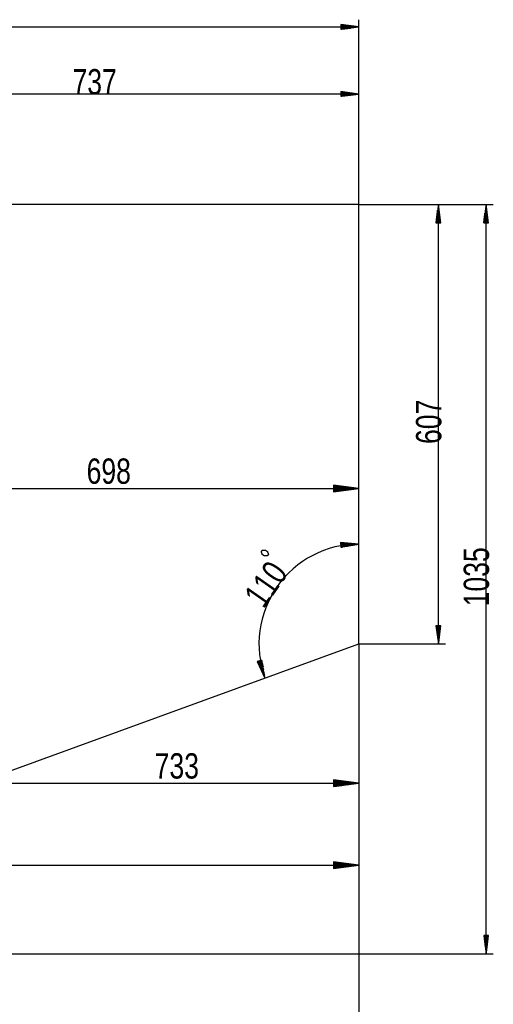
# Model space of a CAD drawing. Header units: millimetres. Extents: x -6 to 1189, y -6 to 841.
# Tile 30 of 38: x 888 to 954, y 196 to 333. Entities that reach past the tile are written whole.
import ezdxf

# ---------------------------------------------------------------- set-up
doc = ezdxf.new("R2010")
doc.units = ezdxf.units.MM
doc.layers.add('201', color=7, linetype='Continuous')
doc.styles.add('SEACAD_Arial', font='arial.ttf', dxfattribs={"width": 0.664})

msp = doc.modelspace()

# ---------------------------------------------------------------- linework, layer by layer
at = {"layer": '201', "color": 7, "linetype": 'Continuous'}
for p, q in [((935.17, 306.98), (935.17, 332.54)), ((151.22, 331.54), (935.17, 331.54)), ((935.17, 331.54), (932.67, 331.87)), ((932.67, 331.87), (932.67, 331.21)), ((932.67, 331.84), (932.85, 331.84)), ((932.67, 331.84), (932.85, 331.84)), ((932.67, 331.79), (933.24, 331.79)), ((932.67, 331.74), (933.62, 331.74)), ((932.67, 331.69), (934.01, 331.69)), ((932.67, 331.64), (934.39, 331.64)), ((932.67, 331.59), (934.78, 331.59)), ((932.67, 331.21), (935.17, 331.54)), ((932.67, 331.54), (935.17, 331.54)), ((932.67, 331.54), (935.17, 331.54)), ((932.67, 331.49), (934.78, 331.49)), ((932.67, 331.44), (934.39, 331.44)), ((932.67, 331.39), (934.01, 331.39)), ((932.67, 331.33), (933.62, 331.33)), ((932.67, 331.28), (933.24, 331.28)), ((932.67, 331.23), (932.85, 331.23)), ((932.67, 331.23), (932.85, 331.23)), ((935.17, 322.27), (932.67, 322.6)), ((932.67, 322.6), (932.67, 321.95)), ((932.67, 322.58), (932.85, 322.58)), ((932.67, 322.58), (932.85, 322.58)), ((932.67, 322.53), (933.24, 322.53)), ((932.67, 322.48), (933.62, 322.48)), ((935.17, 306.98), (935.17, 323.27)), ((935.17, 322.27), (861.47, 322.27)), ((932.67, 322.43), (934.01, 322.43)), ((932.67, 322.38), (934.39, 322.38)), ((932.67, 322.33), (934.78, 322.33)), ((932.67, 321.95), (935.17, 322.27)), ((932.67, 322.27), (935.17, 322.27)), ((932.67, 322.27), (935.17, 322.27)), ((932.67, 322.22), (934.78, 322.22)), ((932.67, 322.17), (934.39, 322.17)), ((932.67, 322.12), (934.01, 322.12)), ((932.67, 322.07), (933.62, 322.07)), ((932.67, 322.02), (933.24, 322.02)), ((932.67, 321.97), (932.85, 321.97)), ((932.67, 321.97), (932.85, 321.97)), ((935.17, 306.98), (861.47, 306.98)), ((935.17, 306.98), (947.17, 306.98)), ((935.17, 306.98), (953.76, 306.98)), ((935.17, 246.29), (935.17, 306.98)), ((946.17, 306.98), (945.84, 304.48)), ((946.07, 304.48), (946.07, 306.2)), ((946.12, 304.48), (946.12, 306.59)), ((946.17, 246.29), (946.17, 306.98)), ((946.5, 304.48), (946.17, 306.98)), ((946.17, 304.48), (946.17, 306.98)), ((946.17, 304.48), (946.17, 306.98)), ((946.22, 304.48), (946.22, 306.59)), ((946.27, 304.48), (946.27, 306.2)), ((952.76, 306.98), (952.43, 304.48)), ((952.66, 304.48), (952.66, 306.2)), ((952.71, 304.48), (952.71, 306.59)), ((952.76, 203.48), (952.76, 306.98)), ((953.09, 304.48), (952.76, 306.98)), ((952.76, 304.48), (952.76, 306.98)), ((952.76, 304.48), (952.76, 306.98)), ((952.81, 304.48), (952.81, 306.59)), ((952.86, 304.48), (952.86, 306.2)), ((945.92, 304.48), (945.92, 305.05)), ((945.97, 304.48), (945.97, 305.43)), ((946.02, 304.48), (946.02, 305.82)), ((946.33, 304.48), (946.33, 305.82)), ((946.38, 304.48), (946.38, 305.43)), ((946.43, 304.48), (946.43, 305.05)), ((952.51, 304.48), (952.51, 305.05)), ((952.56, 304.48), (952.56, 305.43)), ((952.61, 304.48), (952.61, 305.82)), ((952.91, 304.48), (952.91, 305.82)), ((952.96, 304.48), (952.96, 305.43)), ((953.01, 304.48), (953.01, 305.05)), ((945.84, 304.48), (946.5, 304.48)), ((945.87, 304.48), (945.87, 304.66)), ((945.87, 304.48), (945.87, 304.66)), ((946.48, 304.48), (946.48, 304.66)), ((946.48, 304.48), (946.48, 304.66)), ((952.43, 304.48), (953.09, 304.48)), ((952.45, 304.48), (952.45, 304.66)), ((952.45, 304.48), (952.45, 304.66)), ((953.06, 304.48), (953.06, 304.66)), ((953.06, 304.48), (953.06, 304.66)), ((935.17, 267.78), (931.67, 268.24)), ((931.67, 268.24), (931.67, 267.32)), ((931.67, 268.24), (931.69, 268.24)), ((931.67, 268.24), (931.69, 268.24)), ((931.67, 268.19), (932.08, 268.19)), ((931.67, 268.14), (932.46, 268.14)), ((931.67, 268.09), (932.85, 268.09)), ((931.67, 268.03), (933.24, 268.03)), ((865.37, 267.78), (935.17, 267.78)), ((931.67, 267.98), (933.62, 267.98)), ((931.67, 267.93), (934.01, 267.93)), ((931.67, 267.88), (934.39, 267.88)), ((931.67, 267.83), (934.78, 267.83)), ((931.67, 267.32), (935.17, 267.78)), ((931.67, 267.78), (935.17, 267.78)), ((931.67, 267.78), (935.17, 267.78)), ((931.67, 267.73), (934.78, 267.73)), ((931.67, 267.68), (934.39, 267.68)), ((931.67, 267.63), (934.01, 267.63)), ((931.67, 267.58), (933.62, 267.58)), ((931.67, 267.53), (933.24, 267.53)), ((931.67, 267.48), (932.85, 267.48)), ((931.67, 267.43), (932.46, 267.43)), ((931.67, 267.37), (932.08, 267.37)), ((931.67, 267.32), (931.69, 267.32)), ((931.67, 267.32), (931.69, 267.32)), ((935.17, 260.08), (932.65, 260.3)), ((932.65, 260.3), (932.68, 259.64)), ((932.65, 260.27), (932.84, 260.28)), ((932.65, 260.27), (932.84, 260.28)), ((932.66, 260.22), (933.23, 260.25)), ((932.66, 260.17), (933.61, 260.22)), ((932.66, 260.12), (934, 260.18)), ((932.66, 260.07), (934.39, 260.15)), ((932.67, 260.02), (934.78, 260.12)), ((932.67, 259.92), (934.78, 260.01)), ((932.67, 259.87), (934.4, 259.95)), ((932.68, 259.64), (935.17, 260.08)), ((932.68, 259.82), (934.02, 259.88)), ((932.68, 259.77), (933.63, 259.81)), ((932.68, 259.72), (933.25, 259.74)), ((932.68, 259.67), (932.87, 259.67)), ((932.68, 259.67), (932.87, 259.67)), ((946.5, 248.79), (945.84, 248.79)), ((945.84, 248.79), (946.17, 246.29)), ((945.87, 248.79), (945.87, 248.61)), ((945.87, 248.79), (945.87, 248.61)), ((945.92, 248.79), (945.92, 248.22)), ((945.97, 248.79), (945.97, 247.84)), ((946.02, 248.79), (946.02, 247.45)), ((946.07, 248.79), (946.07, 247.06)), ((946.12, 248.79), (946.12, 246.68)), ((946.17, 246.29), (946.5, 248.79)), ((946.17, 248.79), (946.17, 246.29)), ((946.17, 248.79), (946.17, 246.29)), ((946.22, 248.79), (946.22, 246.68)), ((946.27, 248.79), (946.27, 247.06)), ((946.33, 248.79), (946.33, 247.45)), ((946.38, 248.79), (946.38, 247.84)), ((946.43, 248.79), (946.43, 248.22)), ((946.48, 248.79), (946.48, 248.61)), ((946.48, 248.79), (946.48, 248.61)), ((817.53, 203.48), (935.17, 246.29)), ((935.17, 246.29), (947.17, 246.29)), ((935.17, 246.29), (935.17, 114.95)), ((935.17, 246.29), (935.17, 195.15)), ((935.17, 246.29), (935.17, 213.73)), ((935.17, 246.29), (935.17, 225.05)), ((935.17, 246.29), (935.17, 204.48)), ((921.77, 244.06), (921.14, 243.86)), ((921.14, 243.86), (922.21, 241.57)), ((921.17, 243.87), (921.22, 243.69)), ((921.17, 243.87), (921.22, 243.69)), ((921.22, 243.88), (921.39, 243.34)), ((921.26, 243.9), (921.55, 242.99)), ((921.31, 243.91), (921.71, 242.63)), ((921.36, 243.93), (921.88, 242.28)), ((921.41, 243.95), (922.04, 241.93)), ((921.46, 243.96), (922.21, 241.57)), ((921.46, 243.96), (922.21, 241.57)), ((921.51, 243.98), (922.14, 241.96)), ((921.56, 243.99), (922.07, 242.34)), ((921.6, 244.01), (922.01, 242.72)), ((921.65, 244.02), (921.94, 243.11)), ((921.7, 244.04), (921.87, 243.49)), ((921.75, 244.05), (921.8, 243.88)), ((921.75, 244.05), (921.8, 243.88)), ((922.21, 241.57), (921.77, 244.06)), ((935.17, 227.05), (931.67, 227.51)), ((931.67, 227.51), (931.67, 226.59)), ((931.67, 227.5), (931.69, 227.5)), ((931.67, 227.5), (931.69, 227.5)), ((931.67, 227.45), (932.08, 227.45)), ((931.67, 227.4), (932.46, 227.4)), ((931.67, 227.35), (932.85, 227.35)), ((931.67, 227.3), (933.24, 227.3)), ((931.67, 227.25), (933.62, 227.25)), ((861.87, 227.05), (935.17, 227.05)), ((931.67, 227.2), (934.01, 227.2)), ((931.67, 227.15), (934.39, 227.15)), ((931.67, 227.1), (934.78, 227.1)), ((931.67, 226.59), (935.17, 227.05)), ((931.67, 227.05), (935.17, 227.05)), ((931.67, 227.05), (935.17, 227.05)), ((931.67, 227), (934.78, 227)), ((931.67, 226.95), (934.39, 226.95)), ((931.67, 226.89), (934.01, 226.89)), ((931.67, 226.84), (933.62, 226.84)), ((931.67, 226.79), (933.24, 226.79)), ((931.67, 226.74), (932.85, 226.74)), ((931.67, 226.69), (932.46, 226.69)), ((931.67, 226.64), (932.08, 226.64)), ((931.67, 226.59), (931.69, 226.59)), ((931.67, 226.59), (931.69, 226.59)), ((831.57, 215.73), (935.17, 215.73)), ((935.17, 215.73), (931.67, 216.19)), ((931.67, 216.19), (931.67, 215.27)), ((931.67, 216.19), (931.69, 216.19)), ((931.67, 216.19), (931.69, 216.19)), ((931.67, 216.14), (932.08, 216.14)), ((931.67, 216.09), (932.46, 216.09)), ((931.67, 216.04), (932.85, 216.04)), ((931.67, 215.99), (933.24, 215.99)), ((931.67, 215.93), (933.62, 215.93)), ((931.67, 215.88), (934.01, 215.88)), ((931.67, 215.83), (934.39, 215.83)), ((931.67, 215.78), (934.78, 215.78)), ((931.67, 215.27), (935.17, 215.73)), ((931.67, 215.73), (935.17, 215.73)), ((931.67, 215.73), (935.17, 215.73)), ((931.67, 215.68), (934.78, 215.68)), ((931.67, 215.63), (934.39, 215.63)), ((931.67, 215.58), (934.01, 215.58)), ((931.67, 215.53), (933.62, 215.53)), ((931.67, 215.48), (933.24, 215.48)), ((931.67, 215.43), (932.85, 215.43)), ((931.67, 215.38), (932.46, 215.38)), ((931.67, 215.33), (932.08, 215.33)), ((931.67, 215.27), (931.69, 215.27)), ((931.67, 215.27), (931.69, 215.27)), ((953.09, 205.98), (952.43, 205.98)), ((952.43, 205.98), (952.76, 203.48)), ((952.45, 205.98), (952.45, 205.79)), ((952.45, 205.98), (952.45, 205.79)), ((952.51, 205.98), (952.51, 205.41)), ((952.56, 205.98), (952.56, 205.02)), ((952.61, 205.98), (952.61, 204.63)), ((952.66, 205.98), (952.66, 204.25)), ((952.71, 205.98), (952.71, 203.86)), ((952.76, 203.48), (953.09, 205.98)), ((952.76, 205.98), (952.76, 203.48)), ((952.76, 205.98), (952.76, 203.48)), ((952.81, 205.98), (952.81, 203.86)), ((952.86, 205.98), (952.86, 204.25)), ((952.91, 205.98), (952.91, 204.63)), ((952.96, 205.98), (952.96, 205.02)), ((953.01, 205.98), (953.01, 205.41)), ((953.06, 205.98), (953.06, 205.79)), ((953.06, 205.98), (953.06, 205.79)), ((817.53, 203.48), (953.76, 203.48)), ((935.17, 202.48), (935.17, 177.99))]:
    msp.add_line(p, q, dxfattribs=at)
msp.add_arc((935.17, 246.29), 13.79, 90, 200, dxfattribs=at)
msp.add_open_spline([(922.55, 258.45), (922.69, 258.65), (922.53, 259.06), (922.26, 259.25), (921.85, 259.23), (921.71, 259.03), (921.84, 258.64), (922.11, 258.45), (922.55, 258.45)], degree=1, knots=[0, 0, 0.086391, 0.240806, 0.356006, 0.5, 0.586396, 0.730382, 0.845581, 1, 1], dxfattribs=at)

# ---------------------------------------------------------------- texts
at = {"layer": '201', "char_height": 3.5, "width": 5.9348, "attachment_point": 7, "style": 'SEACAD_Arial'}
for s, insert in [('{\\fArial|b0||i0||c0|p34;\\C7;\\H3.5;\\W0.75;737}', (895.62, 322.16)), ('{\\fArial|b0||i0||c0|p34;\\C7;\\H3.5;\\W0.75;698}', (897.57, 268.36)), ('{\\fArial|b0||i0||c0|p34;\\C7;\\H3.5;\\W0.75;733}', (906.97, 227.63))]:
    msp.add_mtext(s, dxfattribs=dict(at, insert=insert))
at = {"layer": '201', "char_height": 3.5, "attachment_point": 7, "style": 'SEACAD_Arial'}
for s, insert, width, rotation in [('{\\fArial|b0||i0||c0|p34;\\C7;\\H3.5;\\W0.75;607}', (946.63, 273.91), 5.9348, 90), ('{\\fArial|b0||i0||c0|p34;\\C7;\\H3.5;\\W0.75;1035}', (953.22, 251.48), 7.9131, 90), ('{\\fArial|b0||i0||c0|p34;\\C7;\\H3.5;\\W0.75;110}', (922.05, 251.01), 5.9348, 55)]:
    msp.add_mtext(s, dxfattribs=dict(at, insert=insert, width=width, rotation=rotation))

doc.saveas('drawing.dxf')
